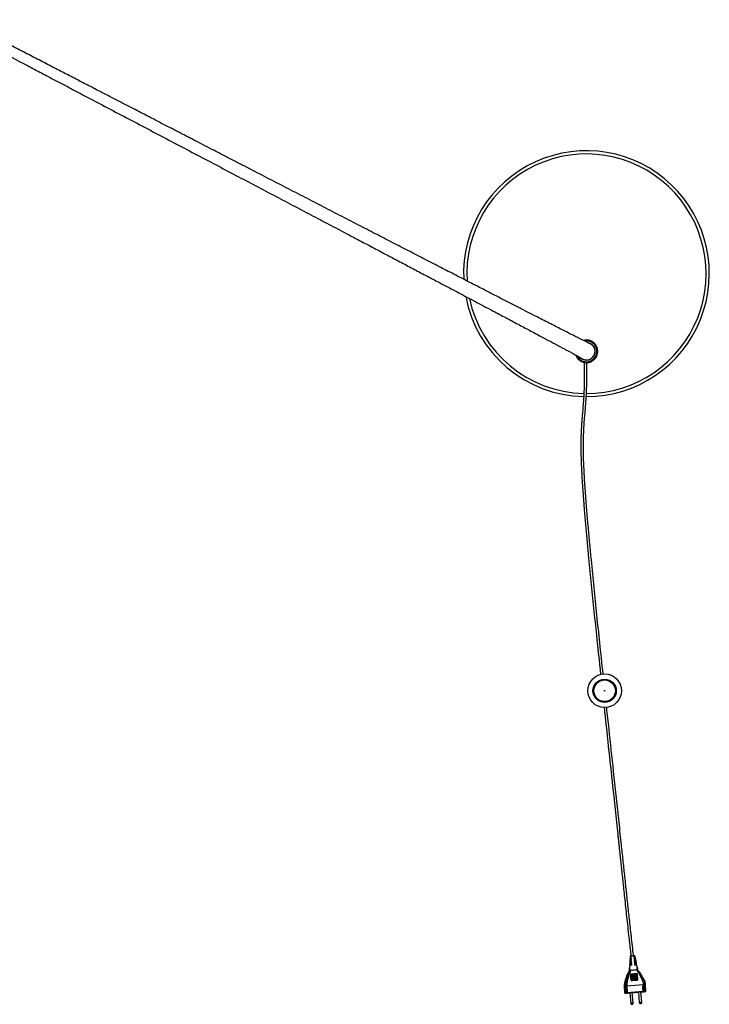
# Model space of a CAD drawing. Header units: millimetres. Extents: x 56.9 to 105.9, y 80 to 171.9.
# Tile 8 of 14: x 78.2 to 99.5, y 80 to 110.4. Entities that reach past the tile are written whole.
import ezdxf

# ---------------------------------------------------------------- set-up
doc = ezdxf.new("R2010")
doc.units = ezdxf.units.MM

msp = doc.modelspace()

# ---------------------------------------------------------------- linework, layer by layer
at = {"color": 7, "linetype": 'Continuous', "lineweight": 25}
for p, q in [((95.76346, 99.79824), (95.76165, 99.79858)), ((95.77207, 99.7976), (95.77246, 99.79762)), ((97.08038, 81.36432), (97.06797, 81.17528)), ((97.07172, 81.25869), (97.06852, 81.18357)), ((97.07312, 81.29156), (97.07172, 81.25869)), ((97.07568, 81.35162), (97.07428, 81.3188)), ((97.07658, 81.31906), (97.07471, 81.29164)), ((97.07667, 81.3187), (97.07658, 81.31906)), ((97.07822, 81.41127), (97.07684, 81.3787)), ((97.07926, 81.35216), (97.07847, 81.35147)), ((97.07861, 81.23251), (97.08346, 81.26017)), ((97.08354, 81.41247), (97.07897, 81.41121)), ((97.08038, 81.36432), (97.07926, 81.35216)), ((97.08011, 81.45546), (97.07938, 81.43837)), ((97.08252, 81.37969), (97.08038, 81.36432)), ((97.08354, 81.41247), (97.08138, 81.37954)), ((97.08138, 81.37954), (97.08252, 81.37969)), ((97.08346, 81.26017), (97.12946, 81.26384)), ((97.08691, 81.41292), (97.08354, 81.41247)), ((97.0863, 81.45441), (97.08534, 81.43978)), ((97.08534, 81.43978), (97.09032, 81.44046)), ((97.0863, 81.45441), (97.0863, 81.45441)), ((97.09032, 81.44046), (97.08691, 81.41292)), ((97.08908, 81.29351), (97.09357, 81.32113)), ((97.09357, 81.32113), (97.12476, 81.32421)), ((97.09357, 81.32113), (97.1248, 81.32362)), ((97.09882, 81.35444), (97.10306, 81.38205)), ((97.12222, 81.35676), (97.09882, 81.35444)), ((97.10306, 81.38205), (97.12013, 81.38375)), ((97.10306, 81.38205), (97.12015, 81.38341)), ((97.10811, 81.41534), (97.11231, 81.44294)), ((97.1176, 81.41628), (97.10811, 81.41534)), ((97.11231, 81.44294), (97.1155, 81.44326)), ((97.11231, 81.44294), (97.11553, 81.4432)), ((97.1176, 81.41628), (97.1155, 81.44326)), ((97.12222, 81.35676), (97.12013, 81.38375)), ((97.12686, 81.29722), (97.12476, 81.32421)), ((97.1315, 81.23767), (97.1294, 81.26467)), ((97.19817, 81.44978), (97.19524, 81.44961)), ((97.19524, 81.44961), (97.19734, 81.42262)), ((97.19524, 81.44961), (97.19527, 81.44955)), ((97.19817, 81.44978), (97.19527, 81.44955)), ((97.19527, 81.44955), (97.19742, 81.42245)), ((97.19734, 81.42262), (97.20616, 81.42315)), ((97.20616, 81.42315), (97.19817, 81.44978)), ((97.21576, 81.39103), (97.19988, 81.39008)), ((97.19988, 81.39008), (97.20198, 81.36308)), ((97.19988, 81.39008), (97.20001, 81.38977)), ((97.21576, 81.39103), (97.20001, 81.38977)), ((97.20001, 81.38977), (97.20216, 81.36267)), ((97.20198, 81.36308), (97.22375, 81.36439)), ((97.23349, 81.33228), (97.20452, 81.33053)), ((97.20452, 81.33053), (97.20662, 81.30354)), ((97.20452, 81.33053), (97.20475, 81.32999)), ((97.23349, 81.33228), (97.20475, 81.32999)), ((97.20475, 81.32999), (97.2069, 81.30289)), ((97.20662, 81.30354), (97.24167, 81.30566)), ((97.20916, 81.27098), (97.21126, 81.24398)), ((97.20916, 81.27098), (97.20949, 81.27021)), ((97.25171, 81.27357), (97.20949, 81.27021)), ((97.20949, 81.27021), (97.21164, 81.24311)), ((97.22375, 81.36439), (97.21576, 81.39103)), ((97.22753, 81.451), (97.22078, 81.45086)), ((97.22078, 81.45086), (97.22801, 81.42416)), ((97.22148, 81.4483), (97.22851, 81.44928)), ((97.2244, 81.46527), (97.2244, 81.46528)), ((97.22753, 81.451), (97.2244, 81.46527)), ((97.22801, 81.42416), (97.23338, 81.42429)), ((97.23305, 81.45049), (97.22973, 81.4673)), ((97.24044, 81.39209), (97.23338, 81.42429)), ((97.23338, 81.42429), (97.23753, 81.42374)), ((97.24167, 81.30566), (97.23349, 81.33228)), ((97.24044, 81.39209), (97.23697, 81.39199)), ((97.23697, 81.39199), (97.24461, 81.36533)), ((97.24461, 81.39192), (97.23829, 81.42392)), ((97.24279, 81.39152), (97.24044, 81.39209)), ((97.24461, 81.36533), (97.24629, 81.36538)), ((97.29791, 81.12983), (97.24629, 81.36538)), ((97.24629, 81.36538), (97.24725, 81.3648)), ((97.25621, 81.33316), (97.24986, 81.36535)), ((97.26019, 81.24698), (97.25171, 81.27357)), ((97.25353, 81.33315), (97.2597, 81.30637)), ((97.25385, 81.33269), (97.25353, 81.33315)), ((97.2597, 81.30637), (97.25939, 81.30607)), ((97.26785, 81.27421), (97.26148, 81.30646)), ((97.26679, 81.27405), (97.27242, 81.24723)), ((97.27314, 81.24744), (97.26785, 81.27421)), ((97.28222, 81.20144), (97.27314, 81.24744)), ((97.06773, 81.1715), (97.06306, 81.10037)), ((97.06773, 81.17149), (97.06797, 81.17528)), ((97.06797, 81.17528), (97.07251, 81.19914)), ((97.07251, 81.19914), (97.13412, 81.20405)), ((97.07679, 81.01917), (97.08758, 81.0202)), ((97.13614, 81.17812), (97.13404, 81.20512)), ((97.2138, 81.21142), (97.21591, 81.18442)), ((97.2138, 81.21142), (97.21423, 81.21043)), ((97.27063, 81.21492), (97.21423, 81.21043)), ((97.21423, 81.21043), (97.21638, 81.18333)), ((97.27947, 81.18836), (97.27063, 81.21492)), ((97.29996, 81.03674), (97.28852, 81.03603)), ((97.31408, 81.04489), (97.31331, 81.04961)), ((97.29656, 80.91551), (97.0972, 80.89963)), ((97.09802, 80.88954), (97.0972, 80.89963)), ((97.29737, 80.90542), (97.09802, 80.88954)), ((97.29944, 80.87973), (97.10008, 80.86385)), ((97.10042, 80.85966), (97.10008, 80.86385)), ((97.29978, 80.87554), (97.10042, 80.85966)), ((97.30184, 80.84991), (97.10248, 80.83403)), ((97.10282, 80.82989), (97.10248, 80.83403)), ((97.30217, 80.84577), (97.10282, 80.82989)), ((97.30423, 80.82022), (97.10488, 80.80434)), ((97.10523, 80.7999), (97.10488, 80.80434)), ((97.30459, 80.81578), (97.10523, 80.7999)), ((97.30663, 80.79047), (97.10727, 80.77459)), ((97.10764, 80.77002), (97.10727, 80.77459)), ((97.307, 80.7859), (97.10764, 80.77002)), ((97.30902, 80.76072), (97.10967, 80.74484)), ((97.11004, 80.74014), (97.10967, 80.74484)), ((97.3094, 80.75602), (97.11004, 80.74014)), ((97.31142, 80.73096), (97.11206, 80.71509)), ((97.11245, 80.71026), (97.11206, 80.71509)), ((97.31181, 80.72614), (97.11245, 80.71026)), ((97.29737, 80.90542), (97.29656, 80.91551)), ((97.29656, 80.91551), (97.29727, 80.91387)), ((97.29978, 80.87554), (97.29944, 80.87973)), ((97.30217, 80.84577), (97.30184, 80.84991)), ((97.30459, 80.81578), (97.30423, 80.82022)), ((97.307, 80.7859), (97.30663, 80.79047)), ((97.3094, 80.75602), (97.30902, 80.76072)), ((97.31181, 80.72614), (97.31142, 80.73096)), ((96.92229, 80.3149), (96.90492, 80.53409)), ((96.91333, 80.53546), (96.91338, 80.53546)), ((96.91338, 80.53546), (96.95509, 80.54019)), ((96.91338, 80.53546), (96.93076, 80.31627)), ((96.97247, 80.321), (96.93076, 80.31627)), ((96.95509, 80.54019), (96.95517, 80.5402)), ((96.97247, 80.321), (96.95509, 80.54019)), ((96.97606, 80.54215), (96.97611, 80.54215)), ((96.97611, 80.54215), (97.48205, 80.58246)), ((96.97611, 80.54215), (96.99349, 80.32296)), ((97.48704, 80.36228), (96.99349, 80.32296)), ((97.07253, 80.32487), (97.0986, 79.99608)), ((97.17356, 80.00202), (97.14749, 80.33081)), ((97.14785, 80.32626), (97.34015, 80.34158)), ((97.33979, 80.34615), (97.36586, 80.01737)), ((97.44082, 80.02331), (97.41476, 80.3521)), ((97.41512, 80.34755), (97.49079, 80.35358)), ((97.47904, 80.46321), (97.48205, 80.58246)), ((97.48704, 80.36228), (97.47904, 80.46321)), ((97.49093, 80.58287), (97.53369, 80.58488)), ((97.49093, 80.58287), (97.50831, 80.36368)), ((97.55118, 80.36569), (97.50831, 80.36368)), ((97.51181, 80.35554), (97.55352, 80.36027)), ((97.5338, 80.58489), (97.53369, 80.58488)), ((97.55118, 80.36569), (97.5338, 80.58489)), ((97.54285, 80.5849), (97.56023, 80.36571)), ((97.54285, 80.5849), (97.5446, 80.58084)), ((97.56198, 80.36164), (97.54461, 80.58084)), ((97.56198, 80.36164), (97.56023, 80.36571)), ((96.92229, 80.3149), (96.92405, 80.31083)), ((96.9331, 80.31085), (96.97597, 80.31286)), ((96.99724, 80.31426), (97.07289, 80.32029))]:
    msp.add_line(p, q, dxfattribs=at)
at = {"color": 7, "linetype": 'Continuous', "lineweight": 25, "flags": 128}
for points in [[(95.55745, 99.94334), (95.56375, 99.93715), (95.60748, 99.90866)], [(95.59083, 99.83007), (95.58311, 99.8315), (95.57939, 99.83218)], [(97.22945, 81.46437), (97.23015, 81.46468), (97.22873, 81.46502), (97.2244, 81.46527), (97.2244, 81.46527), (97.2244, 81.46527)], [(96.90491, 80.53409), (96.90491, 80.53409), (96.90824, 80.57897), (96.92999, 80.6794), (96.96105, 80.7786), (96.99417, 80.87631), (97.01875, 80.92302), (97.04628, 80.96812), (97.05988, 81.00037), (97.06178, 81.01689), (97.06178, 81.01689)], [(97.07679, 81.01917), (97.07679, 81.01917), (97.07331, 81.00073), (97.05608, 80.965), (97.00755, 80.87383), (96.97045, 80.77738), (96.93918, 80.67946), (96.917, 80.5795), (96.91333, 80.53546), (96.91333, 80.53546)], [(97.08758, 81.0202), (97.08762, 81.01971), (97.08778, 81.01574), (97.08721, 81.00378), (97.0795, 80.97348), (97.04449, 80.87919), (97.01625, 80.78278), (96.99437, 80.68541), (96.97864, 80.58704), (96.97606, 80.54215), (96.97606, 80.54215)], [(97.31429, 81.0368), (97.31429, 81.0368), (97.32418, 81.01005), (97.35812, 80.96811), (97.39401, 80.92069), (97.424, 80.86879), (97.45277, 80.81624), (97.49628, 80.74588), (97.52068, 80.70189), (97.53837, 80.65505), (97.54402, 80.62018), (97.54285, 80.5849), (97.54285, 80.5849)], [(97.5446, 80.58084), (97.5446, 80.58084), (97.5444, 80.59696)], [(97.14602, 79.96976), (97.14541, 79.96981), (97.14373, 79.96976), (97.14125, 79.96961), (97.13834, 79.9694), (97.13545, 79.96915), (97.13302, 79.9689), (97.13141, 79.96869), (97.13087, 79.96856), (97.13149, 79.96851), (97.13317, 79.96856), (97.13565, 79.9687), (97.13855, 79.96892), (97.14144, 79.96916), (97.14388, 79.96941), (97.14549, 79.96962), (97.14602, 79.96976)], [(97.39814, 79.98984), (97.39875, 79.9898), (97.40043, 79.98985), (97.40291, 79.98999), (97.40582, 79.9902), (97.40871, 79.99046), (97.41114, 79.9907), (97.41275, 79.99091), (97.41329, 79.99105), (97.41267, 79.9911), (97.41099, 79.99105), (97.40851, 79.9909), (97.40561, 79.99069), (97.40272, 79.99044), (97.40028, 79.99019), (97.39867, 79.98998), (97.39814, 79.98984)]]:
    msp.add_lwpolyline(points, dxfattribs=at)
at = {"color": 7, "linetype": 'Continuous', "lineweight": 25}
for radius in [0.52, 0.36, 0.354, 0.35, 0.33365, 0.01004]:
    msp.add_circle((96.29252, 89.6574), radius, dxfattribs=at)
for centre, radius, start, end in [((95.73046, 102.54474), 3.8, 270, 182.62643), ((95.73046, 102.54474), 3.7, 270, 183.50961), ((95.73046, 102.54474), 3.8, 190.708152, 268.710963), ((95.73046, 102.54474), 3.7, 191.978894, 268.75941), ((95.73105, 100.14387), 0.2657, 242.283859, 80.105318), ((95.73046, 100.14474), 0.35, 101.930449, 105.97042), ((95.73046, 100.14474), 0.32088, 256.529364, 99.221812), ((95.73046, 100.14474), 0.27, 256.529364, 79.156495), ((95.73046, 100.14474), 0.35, 94.270874, 98.310845), ((95.73046, 100.14474), 0.35, 86.6113, 90.651271), ((95.73046, 100.14474), 0.35, 78.951725, 82.991697), ((95.73046, 100.14474), 0.35, 71.292151, 75.332122), ((95.73046, 100.14474), 0.35, 63.632576, 67.672548), ((95.73046, 100.14474), 0.35, 55.973002, 60.012973), ((95.73046, 100.14474), 0.35, 48.313427, 52.353399), ((95.73046, 100.14474), 0.35, 40.653853, 44.693824), ((95.73046, 100.14474), 0.35, 32.994278, 37.03425), ((95.73046, 100.14474), 0.35, 25.334704, 29.374675), ((95.73046, 100.14474), 0.35, 17.675129, 21.715101), ((95.73046, 100.14474), 0.35, 10.015555, 14.055526), ((95.73046, 100.14474), 0.35, 2.35598, 6.395952), ((95.73046, 100.14474), 0.35, 354.696406, 358.736377), ((95.73046, 100.14474), 0.35, 201.504917, 205.544888), ((95.73046, 100.14474), 0.35, 209.164491, 213.204462), ((95.73046, 100.14474), 0.32088, 206.297734, 256.529364), ((95.73046, 100.14474), 0.35, 216.824066, 220.864037), ((95.73046, 100.14474), 0.35, 224.48364, 228.523611), ((95.73046, 100.14474), 0.35, 232.143214, 236.183186), ((95.73046, 100.14474), 0.27, 227.769875, 256.529364), ((95.73046, 100.14474), 0.35, 239.802789, 243.84276), ((95.73046, 100.14474), 0.35, 247.462363, 251.502335), ((95.73046, 100.14474), 0.35, 255.121938, 259.161909), ((95.73046, 100.14474), 0.35, 262.781512, 266.821484), ((95.73046, 100.14474), 0.35, 270.441087, 274.481058), ((95.77071, 99.83758), 0.04, 259.553238, 282.504797), ((95.73046, 100.14474), 0.35, 278.100661, 282.140633), ((95.73046, 100.14474), 0.35, 285.760236, 289.800207), ((95.73046, 100.14474), 0.35, 293.41981, 297.459782), ((95.73046, 100.14474), 0.35, 301.079385, 305.119356), ((95.73046, 100.14474), 0.35, 308.738959, 312.778931), ((95.73046, 100.14474), 0.35, 316.398534, 320.438505), ((95.73046, 100.14474), 0.35, 324.058108, 328.09808), ((95.73046, 100.14474), 0.35, 331.717683, 335.757654), ((95.73046, 100.14474), 0.35, 339.377257, 343.417228), ((95.73046, 100.14474), 0.35, 347.036831, 351.076803), ((96.14572, 80.79994), 0.9565, 3.831212, 5.374659), ((96.14377, 80.76979), 0.96086, 3.833754, 5.367046), ((96.14712, 80.73999), 0.95991, 3.843977, 5.373518), ((96.13559, 80.70909), 0.97389, 3.85629, 5.350361), ((96.13467, 80.67901), 0.97721, 3.862306, 5.343859), ((96.13006, 80.64863), 0.98425, 3.871718, 5.335023), ((96.62755, 80.66324), 0.48718, 4.793521, 5.538205), ((96.34592, 80.81588), 0.95566, 3.831196, 5.375856), ((96.34453, 80.78577), 0.95946, 3.833295, 5.368688), ((96.34696, 80.75592), 0.95943, 3.843095, 5.373544), ((96.33746, 80.72517), 0.97137, 3.854351, 5.3523), ((96.33301, 80.69481), 0.97824, 3.863084, 5.343081), ((96.33307, 80.6648), 0.98059, 3.869155, 5.337925), ((96.78799, 80.67553), 0.52626, 4.754479, 5.518891), ((97.04471, 79.66136), 0.66358, 94.426874, 96.250117), ((97.14656, 79.86799), 0.46283, 89.884788, 99.204085), ((97.40356, 80.01827), 0.33402, 88.079411, 101.005832), ((97.54316, 79.6742), 0.69036, 92.893577, 94.662437), ((97.43905, 81.01997), 0.6684, 274.439868, 276.250005), ((97.5558, 80.32193), 0.044, 84.217575, 96.023914), ((97.55198, 80.39647), 0.03624, 272.432705, 286.025889), ((96.9323, 80.28007), 0.03624, 92.432387, 106.026206), ((96.92848, 80.35461), 0.044, 264.217659, 276.023829), ((96.94175, 80.99275), 0.68075, 272.881087, 274.674928)]:
    msp.add_arc(centre, radius, start, end, dxfattribs=at)
at = {"color": 1, "linetype": 'Continuous', "lineweight": 25}
for centre, radius, start, end in [((97.4335, 79.6407), 0.38268, 88.904099, 100.181135), ((97.17263, 79.5392), 0.46283, 89.88478, 99.204085)]:
    msp.add_arc(centre, radius, start, end, dxfattribs=at)
at = {"color": 7, "linetype": 'Continuous', "lineweight": 25}
for points, knots in [([(95.78202, 100.40887), (95.78217, 100.40919), (95.78267, 100.41028), (95.77176, 100.41585), (95.74813, 100.42737), (95.71144, 100.44511), (95.66931, 100.46576), (95.60812, 100.49595), (95.52421, 100.53769), (95.40396, 100.59793), (95.26231, 100.66927), (95.09683, 100.75297), (94.91862, 100.84339), (94.72882, 100.93993), (94.52826, 101.04214), (94.31731, 101.14981), (94.07437, 101.27397), (93.79633, 101.41626), (93.48001, 101.57833), (93.14976, 101.7477), (92.80632, 101.92399), (92.45016, 102.10693), (92.05986, 102.30754), (91.63328, 102.52692), (91.1683, 102.76619), (90.68807, 103.01342), (90.19009, 103.26989), (89.6746, 103.53548), (89.14167, 103.81014), (88.59489, 104.09202), (88.03462, 104.38093), (87.46457, 104.67494), (86.8855, 104.97366), (86.29798, 105.2768), (85.69893, 105.58593), (85.18853, 105.84935), (84.77254, 106.06406), (84.45932, 106.22573), (84.15487, 106.38288), (83.86659, 106.5317), (83.63883, 106.64928), (83.4673, 106.73783), (83.34727, 106.7998), (83.23204, 106.85929), (83.12023, 106.91702), (83.00457, 106.97673), (82.87713, 107.04252), (82.73135, 107.11779), (82.56971, 107.20124), (82.39277, 107.2926), (82.20108, 107.39157), (81.99199, 107.49953), (81.76543, 107.61651), (81.52135, 107.74254), (81.24258, 107.88648), (80.92667, 108.0496), (80.57118, 108.23316), (80.19116, 108.42939), (79.80222, 108.63023), (79.40622, 108.83472), (79.00502, 109.0419), (78.58457, 109.25901), (78.14502, 109.48598), (77.68659, 109.72271), (77.20945, 109.96909), (76.77495, 110.19345), (76.49894, 110.33598), (76.38872, 110.39289)], [0, 0, 0, 0, 0.00286437, 0.00953107, 0.01659445, 0.02404187, 0.03157273, 0.03906333, 0.05351079, 0.06739171, 0.08454564, 0.10170189, 0.11885857, 0.13591715, 0.1529966, 0.17010162, 0.18717416, 0.209424, 0.23171309, 0.25397748, 0.27619925, 0.29844638, 0.32067934, 0.34684387, 0.37302688, 0.39918525, 0.42532371, 0.45194574, 0.47854319, 0.5051428, 0.53173883, 0.55830822, 0.58440691, 0.6104979, 0.6365758, 0.66265594, 0.67592827, 0.68919053, 0.70192513, 0.71377866, 0.72475776, 0.72983116, 0.73469602, 0.73935303, 0.74380292, 0.74821922, 0.75330631, 0.75913666, 0.76570644, 0.77263109, 0.78021545, 0.78845486, 0.79734421, 0.80687815, 0.81705103, 0.8298526, 0.84352298, 0.85805108, 0.87342508, 0.88785665, 0.90294335, 0.91867553, 0.93504389, 0.95204007, 0.96965574, 0.98788261, 1, 1, 1, 1]), ([(76.24323, 110.12873), (76.31752, 110.08968), (76.51789, 109.98434), (76.83635, 109.81692), (77.19158, 109.63017), (77.52463, 109.45509), (77.83545, 109.29169), (78.11902, 109.14262), (78.37613, 109.00746), (78.60759, 108.88578), (78.81905, 108.77462), (79.01049, 108.67398), (79.29458, 108.52463), (79.67942, 108.32233), (80.17208, 108.06333), (80.72605, 107.7721), (81.33667, 107.45108), (81.99839, 107.10319), (82.65177, 106.75966), (83.29994, 106.41884), (83.94217, 106.08113), (84.57782, 105.74684), (85.20254, 105.41827), (85.8159, 105.09563), (86.41396, 104.78099), (86.99649, 104.47447), (87.56346, 104.17608), (88.11795, 103.88421), (88.63219, 103.61346), (89.10659, 103.36362), (89.54059, 103.135), (89.95858, 102.91476), (90.36042, 102.70296), (90.74816, 102.49853), (91.08304, 102.32191), (91.36969, 102.17067), (91.61137, 102.04312), (91.85165, 101.91627), (92.09445, 101.78804), (92.34282, 101.65682), (92.59615, 101.52293), (92.82966, 101.39943), (93.04264, 101.28674), (93.2346, 101.18511), (93.42592, 101.08377), (93.61385, 100.98416), (93.79464, 100.88825), (93.97474, 100.79264), (94.15131, 100.69881), (94.32286, 100.60754), (94.48, 100.52382), (94.61669, 100.4509), (94.73518, 100.38759), (94.83817, 100.33247), (94.93531, 100.2804), (95.02862, 100.23028), (95.11898, 100.18162), (95.20372, 100.13585), (95.28198, 100.09342), (95.35431, 100.05402), (95.42118, 100.01735), (95.48073, 99.98441), (95.5198, 99.96246), (95.54189, 99.94992), (95.55522, 99.94211), (95.55744, 99.94104), (95.55846, 99.94055)], [0, 0, 0, 0, 0.008194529, 0.022102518, 0.035234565, 0.047582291, 0.059137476, 0.069892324, 0.079292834, 0.08796928, 0.09591589, 0.103127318, 0.109600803, 0.128088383, 0.146893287, 0.16601972, 0.192010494, 0.218039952, 0.244074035, 0.270115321, 0.296637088, 0.323157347, 0.349694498, 0.376239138, 0.402783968, 0.428870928, 0.454955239, 0.481051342, 0.507167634, 0.529317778, 0.551250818, 0.57281744, 0.594000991, 0.614914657, 0.635768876, 0.649770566, 0.663728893, 0.677698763, 0.692268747, 0.707564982, 0.723557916, 0.740212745, 0.752981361, 0.766071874, 0.779462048, 0.793124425, 0.806625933, 0.819667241, 0.834445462, 0.84858435, 0.862086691, 0.874955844, 0.885382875, 0.895362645, 0.905075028, 0.915037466, 0.925241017, 0.935632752, 0.94555034, 0.955535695, 0.96597338, 0.97698392, 0.988365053, 0.992452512, 0.996537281, 1, 1, 1, 1]), ([(95.67987, 100.49106), (95.67927, 100.48959), (95.67836, 100.48738), (95.6756, 100.48481), (95.67344, 100.48357), (95.67192, 100.48294), (95.6703, 100.48253), (95.66871, 100.48233), (95.6668, 100.48234), (95.66369, 100.4829), (95.66052, 100.48454), (95.65896, 100.48625), (95.65811, 100.48718)], [0, 0, 0, 0, 0.25343317, 0.38052453, 0.4237012, 0.46721597, 0.49738541, 0.52762309, 0.56572441, 0.62909741, 0.79941222, 1, 1, 1, 1]), ([(95.72649, 100.49472), (95.72569, 100.49334), (95.72449, 100.49127), (95.72142, 100.48908), (95.71911, 100.48814), (95.71752, 100.48773), (95.71586, 100.48754), (95.71426, 100.48755), (95.71236, 100.48782), (95.70936, 100.48878), (95.70643, 100.49083), (95.70511, 100.49274), (95.7044, 100.49377)], [0, 0, 0, 0, 0.25343302, 0.38052717, 0.42370475, 0.46721593, 0.49738635, 0.52762392, 0.56572586, 0.62909894, 0.79941253, 1, 1, 1, 1]), ([(95.77317, 100.49212), (95.7722, 100.49086), (95.77073, 100.48897), (95.7674, 100.48722), (95.76499, 100.48659), (95.76335, 100.48639), (95.76168, 100.48643), (95.7601, 100.48665), (95.75825, 100.48717), (95.7554, 100.48852), (95.75278, 100.49094), (95.75172, 100.49301), (95.75115, 100.49413)], [0, 0, 0, 0, 0.25343352, 0.38052454, 0.42370354, 0.46721506, 0.49738499, 0.52762219, 0.56572335, 0.62909766, 0.79941216, 1, 1, 1, 1]), ([(95.81909, 100.48333), (95.81796, 100.48221), (95.81625, 100.48053), (95.81271, 100.47924), (95.81024, 100.47894), (95.8086, 100.47896), (95.80695, 100.47922), (95.80541, 100.47965), (95.80365, 100.48041), (95.801, 100.48213), (95.79872, 100.48488), (95.79795, 100.48707), (95.79754, 100.48825)], [0, 0, 0, 0, 0.25343459, 0.3805268, 0.42370576, 0.46721681, 0.49738624, 0.52762677, 0.56572547, 0.62909853, 0.79941507, 1, 1, 1, 1]), ([(95.86343, 100.4685), (95.86216, 100.46754), (95.86025, 100.4661), (95.85656, 100.46529), (95.85408, 100.46533), (95.85245, 100.46557), (95.85085, 100.46604), (95.84938, 100.46667), (95.84773, 100.46766), (95.84534, 100.46972), (95.84345, 100.47275), (95.84298, 100.47502), (95.84272, 100.47625)], [0, 0, 0, 0, 0.25343342, 0.38052529, 0.42370407, 0.46721502, 0.49738271, 0.52762198, 0.56572471, 0.62909776, 0.79941055, 1, 1, 1, 1]), ([(95.9054, 100.44789), (95.90401, 100.44711), (95.90192, 100.44594), (95.89817, 100.44562), (95.8957, 100.44599), (95.89412, 100.44645), (95.8926, 100.44713), (95.89123, 100.44795), (95.88973, 100.44915), (95.88763, 100.45151), (95.88616, 100.45476), (95.886, 100.45708), (95.88591, 100.45833)], [0, 0, 0, 0, 0.25343221, 0.38052435, 0.42370232, 0.46721395, 0.4973861, 0.52762404, 0.56572509, 0.62909713, 0.79941062, 1, 1, 1, 1]), ([(95.94424, 100.42187), (95.94276, 100.42128), (95.94054, 100.4204), (95.93677, 100.42059), (95.93438, 100.42128), (95.93287, 100.42194), (95.93145, 100.42282), (95.93021, 100.42382), (95.92888, 100.4252), (95.92712, 100.42782), (95.92609, 100.43124), (95.92624, 100.43356), (95.92632, 100.43481)], [0, 0, 0, 0, 0.253433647, 0.380526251, 0.423705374, 0.467213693, 0.497384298, 0.527622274, 0.565724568, 0.629097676, 0.799413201, 1, 1, 1, 1]), ([(95.97927, 100.3909), (95.97773, 100.39051), (95.9754, 100.38994), (95.9717, 100.39063), (95.96942, 100.39163), (95.96802, 100.39249), (95.96673, 100.39355), (95.96562, 100.39471), (95.96449, 100.39626), (95.9631, 100.39909), (95.96254, 100.40261), (95.96299, 100.40489), (95.96323, 100.40612)], [0, 0, 0, 0, 0.25343366, 0.38052729, 0.42370292, 0.46721562, 0.49738915, 0.52762609, 0.56572509, 0.62909922, 0.79941202, 1, 1, 1, 1]), ([(96.00986, 100.35554), (96.00828, 100.35536), (96.0059, 100.3551), (96.00232, 100.35628), (96.0002, 100.35758), (95.99892, 100.35862), (95.99778, 100.35984), (95.99684, 100.36113), (95.99593, 100.36282), (95.99492, 100.36581), (95.99484, 100.36938), (95.99559, 100.37157), (95.996, 100.37276)], [0, 0, 0, 0, 0.25343423, 0.38052706, 0.42370558, 0.46721266, 0.49738333, 0.52762068, 0.56572234, 0.62909505, 0.79941181, 1, 1, 1, 1]), ([(96.03547, 100.31642), (96.03387, 100.31646), (96.03148, 100.31651), (96.02809, 100.31816), (96.02616, 100.31973), (96.02503, 100.32093), (96.02407, 100.32229), (96.02331, 100.3237), (96.02263, 100.32549), (96.02203, 100.32859), (96.02242, 100.33214), (96.02346, 100.33421), (96.02402, 100.33533)], [0, 0, 0, 0, 0.25343292, 0.38052586, 0.42370458, 0.46721152, 0.4973821, 0.52762019, 0.56572718, 0.62910119, 0.79941261, 1, 1, 1, 1]), ([(96.05563, 100.27424), (96.05405, 100.27448), (96.05169, 100.27486), (96.04855, 100.27694), (96.04684, 100.27875), (96.04588, 100.28009), (96.04511, 100.28157), (96.04455, 100.28307), (96.04411, 100.28494), (96.04393, 100.28809), (96.04479, 100.29155), (96.0461, 100.29347), (96.0468, 100.2945)], [0, 0, 0, 0, 0.25343207, 0.38052792, 0.42370181, 0.46721267, 0.49738348, 0.52762262, 0.56572524, 0.62909945, 0.79941261, 1, 1, 1, 1]), ([(96.06999, 100.22974), (96.06846, 100.2302), (96.06617, 100.23088), (96.06333, 100.23336), (96.06188, 100.23539), (96.06111, 100.23684), (96.06054, 100.23841), (96.06018, 100.23997), (96.06, 100.24188), (96.06024, 100.24503), (96.06156, 100.24835), (96.0631, 100.25007), (96.06394, 100.251)], [0, 0, 0, 0, 0.25343537, 0.3805266, 0.4237071, 0.46721259, 0.49738383, 0.52762913, 0.56572808, 0.62909554, 0.79941082, 1, 1, 1, 1]), ([(96.07829, 100.18373), (96.07683, 100.18438), (96.07465, 100.18537), (96.07218, 100.18821), (96.07101, 100.19041), (96.07044, 100.19195), (96.07008, 100.19358), (96.06993, 100.19517), (96.07001, 100.19709), (96.07067, 100.20018), (96.07241, 100.20329), (96.07418, 100.2048), (96.07513, 100.20561)], [0, 0, 0, 0, 0.25343154, 0.38052708, 0.42370251, 0.46721931, 0.49738188, 0.52762297, 0.56571996, 0.62909249, 0.79941207, 1, 1, 1, 1]), ([(96.07623, 100.09045), (96.075, 100.09147), (96.07316, 100.09299), (96.07152, 100.09638), (96.07097, 100.09881), (96.07083, 100.10045), (96.07092, 100.10212), (96.0712, 100.1037), (96.07177, 100.10552), (96.07323, 100.10833), (96.07573, 100.11087), (96.07783, 100.11186), (96.07897, 100.11239)], [0, 0, 0, 0, 0.25343161, 0.38052078, 0.42371272, 0.46722095, 0.49738074, 0.5276169, 0.56572792, 0.6290975, 0.79941393, 1, 1, 1, 1]), ([(96.08038, 100.13702), (96.07903, 100.13786), (96.077, 100.13913), (96.07492, 100.14227), (96.07406, 100.14461), (96.0737, 100.14622), (96.07356, 100.14788), (96.07363, 100.14948), (96.07396, 100.15137), (96.07502, 100.15434), (96.07717, 100.15719), (96.07911, 100.15845), (96.08017, 100.15913)], [0, 0, 0, 0, 0.25343411, 0.38053147, 0.42369769, 0.46721244, 0.49738784, 0.52762512, 0.56572491, 0.62909584, 0.79941324, 1, 1, 1, 1]), ([(95.40809, 100.02449), (95.40809, 100.02431), (95.40814, 100.02209), (95.40697, 100.01933), (95.40558, 100.01745), (95.40483, 100.01643)], [0, 0, 0, 0, 0.03899355, 0.480285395, 1, 1, 1, 1]), ([(95.41468, 99.99381), (95.41626, 99.99367), (95.41865, 99.99345), (95.42192, 99.99158), (95.42374, 99.98989), (95.42479, 99.98862), (95.42566, 99.98719), (95.42632, 99.98574), (95.42688, 99.9839), (95.42727, 99.98077), (95.42665, 99.97726), (95.42547, 99.97526), (95.42484, 99.97418)], [0, 0, 0, 0, 0.25343593, 0.38053151, 0.42370546, 0.46721582, 0.49739119, 0.52761436, 0.5657259, 0.62909279, 0.79941433, 1, 1, 1, 1]), ([(95.43761, 99.95307), (95.4392, 99.95314), (95.44159, 99.95324), (95.44509, 99.95183), (95.44712, 99.95039), (95.44833, 99.94927), (95.44938, 99.94797), (95.45023, 99.94662), (95.45103, 99.94488), (95.45183, 99.94182), (95.45168, 99.93825), (95.45078, 99.93612), (95.4503, 99.93496)], [0, 0, 0, 0, 0.25343156, 0.38052387, 0.42370335, 0.46720733, 0.49738098, 0.52762814, 0.56572617, 0.62909374, 0.79941372, 1, 1, 1, 1]), ([(95.46577, 99.91575), (95.46734, 99.91603), (95.46969, 99.91645), (95.47335, 99.91551), (95.47555, 99.91436), (95.4769, 99.91341), (95.47811, 99.91226), (95.47914, 99.91104), (95.48016, 99.90941), (95.48136, 99.9065), (95.48169, 99.90294), (95.48108, 99.9007), (95.48076, 99.89949)], [0, 0, 0, 0, 0.25343349, 0.38052799, 0.42370602, 0.46721981, 0.4973865, 0.52762161, 0.56573393, 0.62909308, 0.79940946, 1, 1, 1, 1]), ([(95.49866, 99.88251), (95.50017, 99.883), (95.50245, 99.88373), (95.50619, 99.88328), (95.50853, 99.88244), (95.50999, 99.88168), (95.51135, 99.8807), (95.51253, 99.87962), (95.51376, 99.87815), (95.51534, 99.87542), (95.51614, 99.87194), (95.51584, 99.86964), (95.51567, 99.8684)], [0, 0, 0, 0, 0.25343315, 0.38052563, 0.42370099, 0.46721096, 0.49738164, 0.5276341, 0.56572041, 0.62910039, 0.79940914, 1, 1, 1, 1]), ([(95.53568, 99.85395), (95.53711, 99.85464), (95.53927, 99.85567), (95.54304, 99.85572), (95.54548, 99.8552), (95.54702, 99.85464), (95.5485, 99.85385), (95.54981, 99.85294), (95.55123, 99.85165), (95.55316, 99.84915), (95.55441, 99.8458), (95.55442, 99.84349), (95.55442, 99.84223)], [0, 0, 0, 0, 0.25343447, 0.38052765, 0.42370353, 0.46721802, 0.49738633, 0.52763109, 0.56572437, 0.62910393, 0.79941928, 1, 1, 1, 1]), ([(95.65684, 99.80008), (95.65729, 99.78734), (95.65938, 99.72799), (95.66153, 99.62838), (95.66338, 99.50512), (95.66396, 99.38566), (95.66339, 99.2708), (95.66168, 99.16144), (95.65914, 99.05988), (95.65594, 98.96686), (95.65229, 98.88235), (95.64855, 98.80842), (95.64456, 98.73804), (95.63841, 98.64036), (95.62925, 98.5135), (95.61706, 98.36412), (95.60437, 98.21592), (95.59204, 98.07042), (95.58049, 97.92087), (95.57178, 97.78572), (95.56587, 97.67063), (95.56222, 97.58195), (95.55968, 97.50236), (95.55787, 97.42598), (95.55646, 97.3357), (95.55582, 97.2213), (95.55674, 97.08007), (95.56039, 96.88521), (95.56868, 96.64329), (95.58255, 96.36078), (95.59944, 96.07958), (95.6188, 95.79739), (95.64025, 95.51243), (95.66779, 95.17048), (95.70219, 94.77057), (95.74377, 94.31323), (95.79872, 93.7323), (95.86791, 93.02975), (95.9519, 92.20428), (96.0514, 91.24725), (96.12396, 90.56511), (96.16721, 90.15848)], [0, 0, 0, 0, 0.00390555, 0.01820561, 0.03114479, 0.04288123, 0.05663957, 0.06877856, 0.07947343, 0.09128723, 0.10115053, 0.10946698, 0.11795644, 0.12690196, 0.14570904, 0.1660289, 0.18477574, 0.20365171, 0.2227673, 0.24204205, 0.25384892, 0.26426384, 0.2733053, 0.28134957, 0.29020094, 0.30346612, 0.31882849, 0.33544874, 0.36463289, 0.39301289, 0.4205754, 0.44848771, 0.47661046, 0.50465429, 0.54912598, 0.59406264, 0.63881148, 0.71944484, 0.79997148, 0.88075968, 1, 1, 1, 1]), ([(95.57617, 99.83058), (95.57751, 99.83145), (95.57951, 99.83276), (95.58324, 99.83332), (95.58572, 99.83312), (95.58733, 99.83277), (95.58889, 99.8322), (95.59032, 99.83146), (95.59189, 99.83037), (95.59414, 99.82815), (95.59582, 99.82501), (95.59614, 99.82271), (95.59631, 99.82147)], [0, 0, 0, 0, 0.25343414, 0.3805276, 0.42370727, 0.46722229, 0.49738951, 0.52762015, 0.56572592, 0.62909425, 0.79941397, 1, 1, 1, 1]), ([(95.61942, 99.81282), (95.62063, 99.81386), (95.62244, 99.81542), (95.62606, 99.81648), (95.62854, 99.81661), (95.63018, 99.81648), (95.63181, 99.81611), (95.63332, 99.81558), (95.63503, 99.81471), (95.63755, 99.81281), (95.63964, 99.80991), (95.64026, 99.80768), (95.6406, 99.80647)], [0, 0, 0, 0, 0.25343314, 0.38052668, 0.42370557, 0.4672164, 0.49738806, 0.52761943, 0.56572053, 0.62910204, 0.79941386, 1, 1, 1, 1]), ([(96.24625, 90.17358), (96.21176, 90.49689), (96.14699, 91.10394), (96.05382, 91.99614), (95.96653, 92.84845), (95.89347, 93.58432), (95.83457, 94.20076), (95.78884, 94.69878), (95.74595, 95.19307), (95.71248, 95.61282), (95.68762, 95.95947), (95.66992, 96.23505), (95.65493, 96.50954), (95.6437, 96.77579), (95.63709, 97.02687), (95.63534, 97.25973), (95.63833, 97.47797), (95.6456, 97.67269), (95.65583, 97.8512), (95.66798, 98.01791), (95.68185, 98.18332), (95.69578, 98.34541), (95.70657, 98.47719), (95.71442, 98.58207), (95.72021, 98.66564), (95.72609, 98.7604), (95.73197, 98.87104), (95.73677, 98.98514), (95.74034, 99.10117), (95.74274, 99.21717), (95.74397, 99.34771), (95.74366, 99.48302), (95.74166, 99.6227), (95.73952, 99.72441), (95.73744, 99.78379), (95.73705, 99.79492)], [0, 0, 0, 0, 0.09500079, 0.17838164, 0.26208793, 0.34533393, 0.39448851, 0.44316257, 0.49169671, 0.53992055, 0.56696661, 0.5944007, 0.6219946, 0.64940686, 0.6754428, 0.70007373, 0.72406188, 0.74827521, 0.76837612, 0.78957823, 0.811682, 0.83292009, 0.85311996, 0.86281278, 0.87293669, 0.88458322, 0.89790277, 0.91308736, 0.92496223, 0.93799034, 0.95231876, 0.96813492, 0.98175628, 0.99658258, 1, 1, 1, 1]), ([(95.66465, 99.80098), (95.66571, 99.80217), (95.66729, 99.80396), (95.67074, 99.80549), (95.67319, 99.80595), (95.67483, 99.80604), (95.67649, 99.8059), (95.67806, 99.80557), (95.67987, 99.80493), (95.68262, 99.80339), (95.68508, 99.8008), (95.68599, 99.79866), (95.68649, 99.79751)], [0, 0, 0, 0, 0.25343635, 0.38052804, 0.42370665, 0.46721794, 0.49738775, 0.52762667, 0.56572746, 0.62909691, 0.79941011, 1, 1, 1, 1]), ([(95.71106, 99.79528), (95.71195, 99.7966), (95.71328, 99.79858), (95.71649, 99.80056), (95.71885, 99.80134), (95.72047, 99.80165), (95.72214, 99.80173), (95.72373, 99.80161), (95.72561, 99.80122), (95.72855, 99.80005), (95.73133, 99.79782), (95.73252, 99.79582), (95.73316, 99.79475)], [0, 0, 0, 0, 0.2534357, 0.38052962, 0.42370719, 0.46721726, 0.49738676, 0.5276254, 0.56572452, 0.62909825, 0.7994094, 1, 1, 1, 1]), ([(95.75781, 99.79581), (95.75851, 99.79724), (95.75957, 99.79938), (95.76249, 99.80177), (95.76473, 99.80286), (95.76629, 99.80338), (95.76793, 99.80368), (95.76953, 99.80377), (95.77144, 99.80363), (95.77451, 99.80288), (95.77756, 99.80102), (95.779, 99.79921), (95.77978, 99.79823)], [0, 0, 0, 0, 0.25343036, 0.3805253, 0.42370323, 0.46721777, 0.49738662, 0.52762402, 0.56572597, 0.6290952, 0.79941322, 1, 1, 1, 1]), ([(95.80407, 99.80257), (95.80458, 99.80408), (95.80534, 99.80634), (95.80792, 99.80909), (95.80999, 99.81048), (95.81147, 99.8112), (95.81306, 99.81172), (95.81463, 99.81202), (95.81654, 99.81214), (95.81968, 99.81179), (95.82295, 99.81037), (95.82463, 99.80876), (95.82553, 99.8079)], [0, 0, 0, 0, 0.25343255, 0.38052294, 0.42370764, 0.46721564, 0.49738769, 0.52762183, 0.56572447, 0.62909659, 0.79941116, 1, 1, 1, 1]), ([(95.84902, 99.81543), (95.84933, 99.81699), (95.84978, 99.81934), (95.85196, 99.82241), (95.85383, 99.82406), (95.8552, 99.82497), (95.85671, 99.8257), (95.85822, 99.82621), (95.8601, 99.82658), (95.86326, 99.82666), (95.86669, 99.82568), (95.86857, 99.82431), (95.86958, 99.82357)], [0, 0, 0, 0, 0.25342979, 0.38052308, 0.42369942, 0.46721739, 0.49738222, 0.5276194, 0.56572229, 0.62909524, 0.79941139, 1, 1, 1, 1]), ([(95.89186, 99.83417), (95.89195, 99.83576), (95.89208, 99.83815), (95.89384, 99.84148), (95.89548, 99.84336), (95.89671, 99.84445), (95.89811, 99.84537), (95.89954, 99.84608), (95.90135, 99.8467), (95.90447, 99.84719), (95.90801, 99.84669), (95.91004, 99.84558), (95.91114, 99.84498)], [0, 0, 0, 0, 0.25343216, 0.3805302, 0.42370619, 0.4672223, 0.49739064, 0.52762334, 0.5657246, 0.62909752, 0.79941084, 1, 1, 1, 1]), ([(95.93181, 99.85845), (95.93169, 99.86004), (95.93151, 99.86243), (95.9328, 99.86597), (95.93417, 99.86805), (95.93525, 99.86929), (95.93651, 99.87038), (95.93784, 99.87128), (95.93955, 99.87213), (95.94258, 99.87304), (95.94615, 99.87301), (95.94831, 99.87218), (95.94949, 99.87174)], [0, 0, 0, 0, 0.25343299, 0.38052839, 0.42370625, 0.4672171, 0.4973874, 0.52762276, 0.5657238, 0.62909979, 0.79941401, 1, 1, 1, 1]), ([(95.96817, 99.88785), (95.96784, 99.8894), (95.96734, 99.89174), (95.96816, 99.89542), (95.96923, 99.89767), (95.97014, 99.89904), (95.97124, 99.9003), (95.97244, 99.90136), (95.97402, 99.90243), (95.9769, 99.90374), (95.98044, 99.90418), (95.9827, 99.90365), (95.98392, 99.90336)], [0, 0, 0, 0, 0.25342837, 0.38052396, 0.42370265, 0.4672143, 0.49738583, 0.52762892, 0.56572008, 0.6290963, 0.79941137, 1, 1, 1, 1]), ([(96.00029, 99.92182), (95.99976, 99.92332), (95.99895, 99.92557), (95.99927, 99.92933), (96.00004, 99.9317), (96.00075, 99.93318), (96.00167, 99.93457), (96.00272, 99.93578), (96.00414, 99.93706), (96.00682, 99.93873), (96.01027, 99.93965), (96.01258, 99.93942), (96.01383, 99.9393)], [0, 0, 0, 0, 0.25342802, 0.3805175, 0.42370531, 0.46721218, 0.49738579, 0.52762794, 0.56572142, 0.62909439, 0.79941106, 1, 1, 1, 1]), ([(96.0276, 99.95977), (96.02687, 99.96119), (96.02576, 99.96331), (96.02558, 99.96708), (96.02603, 99.96953), (96.02653, 99.97109), (96.02727, 99.97259), (96.02814, 99.97393), (96.02938, 99.97539), (96.03181, 99.9774), (96.03511, 99.97877), (96.03743, 99.97886), (96.03868, 99.9789)], [0, 0, 0, 0, 0.25343118, 0.38052437, 0.4237146, 0.46722642, 0.49739653, 0.52762512, 0.56573334, 0.62909528, 0.79941422, 1, 1, 1, 1]), ([(96.0496, 100.00103), (96.04869, 100.00233), (96.04731, 100.00429), (96.04663, 100.008), (96.04674, 100.01048), (96.04704, 100.0121), (96.04756, 100.01369), (96.04825, 100.01513), (96.04929, 100.01674), (96.05143, 100.01906), (96.05452, 100.02086), (96.0568, 100.02125), (96.05804, 100.02146)], [0, 0, 0, 0, 0.253439, 0.38052893, 0.42371223, 0.4672085, 0.4973791, 0.52761933, 0.56572725, 0.62909278, 0.79941031, 1, 1, 1, 1]), ([(96.06591, 100.04485), (96.06483, 100.04602), (96.0632, 100.04778), (96.06203, 100.05136), (96.06181, 100.05384), (96.06189, 100.05548), (96.0622, 100.05712), (96.06269, 100.05865), (96.0635, 100.06038), (96.06531, 100.06297), (96.06814, 100.06516), (96.07035, 100.06585), (96.07154, 100.06622)], [0, 0, 0, 0, 0.25342927, 0.38052323, 0.4237129, 0.46721118, 0.49738835, 0.52763081, 0.56573549, 0.62909418, 0.79941443, 1, 1, 1, 1]), ([(97.18846, 81.46684), (97.18519, 81.49432), (97.16992, 81.62256), (97.14434, 81.84616), (97.11204, 82.13175), (97.08222, 82.40042), (97.05459, 82.65237), (97.02764, 82.90022), (97.00153, 83.14199), (96.97642, 83.37567), (96.95383, 83.58676), (96.93118, 83.79888), (96.90777, 84.01842), (96.8827, 84.25361), (96.85758, 84.48914), (96.8322, 84.72698), (96.78928, 85.12895), (96.72862, 85.69564), (96.64992, 86.42691), (96.54973, 87.35502), (96.45151, 88.26118), (96.38037, 88.92277), (96.35649, 89.14487)], [0, 0, 0, 0, 0.01077395, 0.0502708, 0.08748944, 0.12248711, 0.1552995, 0.18595288, 0.21933081, 0.24975384, 0.27723569, 0.3017836, 0.33260959, 0.36298463, 0.3936442, 0.42460456, 0.45588137, 0.55065214, 0.64596184, 0.7415514, 0.9132401, 1, 1, 1, 1]), ([(96.27658, 89.13926), (96.28619, 89.04972), (96.34026, 88.54581), (96.43947, 87.63072), (96.54319, 86.67065), (96.61595, 85.99495), (96.65768, 85.60645), (96.68995, 85.30518), (96.71324, 85.08745), (96.72811, 84.94831), (96.74273, 84.81139), (96.75772, 84.671), (96.7739, 84.51939), (96.79206, 84.34912), (96.81242, 84.15816), (96.83498, 83.94653), (96.85976, 83.71422), (96.8868, 83.46117), (96.91618, 83.18731), (96.94733, 82.8987), (96.98026, 82.59593), (97.01506, 82.27952), (97.05271, 81.94376), (97.08401, 81.66841), (97.10341, 81.5052), (97.10875, 81.46026)], [0, 0, 0, 0, 0.0349741, 0.19681662, 0.35748372, 0.41000259, 0.46074853, 0.50922559, 0.52766965, 0.54578231, 0.56356794, 0.58114112, 0.60061147, 0.6227788, 0.64763753, 0.67518675, 0.70542756, 0.73836604, 0.77401376, 0.81239139, 0.85110305, 0.89230152, 0.93603705, 0.98238587, 1, 1, 1, 1]), ([(97.1315, 81.23767), (97.11674, 81.23631), (97.09765, 81.23456), (97.08213, 81.23289), (97.07861, 81.23251)], [0, 0, 0, 0, 0.77268484, 1, 1, 1, 1]), ([(97.07895, 81.37857), (97.07893, 81.37879), (97.0789, 81.37905), (97.08103, 81.37947), (97.08138, 81.37954)], [0, 0, 0, 0, 0.83336754, 1, 1, 1, 1]), ([(97.09, 81.43794), (97.0881, 81.43789), (97.08149, 81.43771), (97.07848, 81.43819), (97.0808, 81.43902), (97.08462, 81.43966), (97.08534, 81.43978)], [0, 0, 0, 0, 0.152834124, 0.529916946, 0.911549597, 1, 1, 1, 1]), ([(97.0863, 81.45441), (97.0863, 81.45441), (97.08488, 81.44792), (97.07939, 81.45434), (97.08067, 81.45308), (97.08109, 81.45265)], [0, 0, 0, 0, 0.00008135, 0.66468785, 1, 1, 1, 1]), ([(97.08678, 81.45613), (97.08629, 81.45613), (97.08262, 81.45612), (97.08296, 81.45671), (97.08752, 81.45755), (97.08962, 81.45793)], [0, 0, 0, 0, 0.07732945, 0.575228, 1, 1, 1, 1]), ([(97.08346, 81.26017), (97.09352, 81.26122), (97.10777, 81.2627), (97.12448, 81.26422), (97.1294, 81.26467)], [0, 0, 0, 0, 0.70567031, 1, 1, 1, 1]), ([(97.2244, 81.46528), (97.2244, 81.46528), (97.22283, 81.46528), (97.21759, 81.46509), (97.20354, 81.46445), (97.18117, 81.463), (97.16206, 81.46159), (97.14306, 81.46008), (97.12419, 81.45849), (97.10264, 81.4563), (97.09139, 81.45533), (97.08689, 81.45441), (97.0863, 81.45441), (97.0863, 81.45441)], [0, 0, 0, 0, 0.00000689, 0.06217014, 0.20840065, 0.35415796, 0.49988578, 0.53624324, 0.68250374, 0.82861781, 0.97318661, 0.99999329, 1, 1, 1, 1]), ([(97.08962, 81.45793), (97.08947, 81.45791), (97.08901, 81.45786), (97.08818, 81.45756), (97.08726, 81.45684), (97.08653, 81.45574), (97.08637, 81.45486), (97.0863, 81.45441)], [0, 0, 0, 0, 0.08917944, 0.27405536, 0.51585236, 0.75775344, 1, 1, 1, 1]), ([(97.12686, 81.29722), (97.11534, 81.29614), (97.10189, 81.29487), (97.09069, 81.29368), (97.08908, 81.29351)], [0, 0, 0, 0, 0.85616426, 1, 1, 1, 1]), ([(97.08962, 81.45793), (97.0945, 81.45859), (97.10353, 81.4598), (97.12562, 81.46202), (97.14341, 81.46358), (97.16141, 81.46502), (97.17952, 81.46635), (97.20073, 81.46763), (97.21405, 81.46819), (97.21903, 81.46825), (97.22052, 81.46826)], [0, 0, 0, 0, 0.17090927, 0.31718269, 0.46352927, 0.49989931, 0.64572923, 0.79159521, 0.93790814, 1, 1, 1, 1]), ([(97.25171, 81.27357), (97.24145, 81.273), (97.22809, 81.27226), (97.21273, 81.27122), (97.20916, 81.27098)], [0, 0, 0, 0, 0.76740452, 1, 1, 1, 1]), ([(97.21126, 81.24398), (97.22598, 81.24495), (97.24345, 81.2461), (97.25791, 81.24686), (97.26019, 81.24698)], [0, 0, 0, 0, 0.84219114, 1, 1, 1, 1]), ([(97.2244, 81.46528), (97.22426, 81.4657), (97.22397, 81.46655), (97.22308, 81.46754), (97.22204, 81.46812), (97.22115, 81.46829), (97.22067, 81.46827), (97.22052, 81.46826)], [0, 0, 0, 0, 0.24020383, 0.48048401, 0.72062045, 0.91077613, 1, 1, 1, 1]), ([(97.22052, 81.46826), (97.22302, 81.4682), (97.22781, 81.46808), (97.22487, 81.46734), (97.22347, 81.46699)], [0, 0, 0, 0, 0.52254807, 1, 1, 1, 1]), ([(97.23271, 81.45044), (97.23276, 81.45045), (97.23449, 81.45091), (97.23096, 81.45096), (97.22753, 81.451)], [0, 0, 0, 0, 0.02933785, 1, 1, 1, 1]), ([(96.95517, 80.5402), (96.95625, 80.5561), (96.95964, 80.60564), (96.97654, 80.68742), (97.0008, 80.78557), (97.0311, 80.88286), (97.0656, 80.95286), (97.08473, 80.9976), (97.08711, 81.01306), (97.08751, 81.01854), (97.08758, 81.02003), (97.08758, 81.0202)], [0, 0, 0, 0, 0.09539577, 0.29724575, 0.4994568, 0.70253733, 0.90591747, 0.9672038, 0.99103793, 0.99899179, 1, 1, 1, 1]), ([(97.06103, 81.03051), (97.061, 81.03455), (97.0608, 81.05759), (97.06204, 81.08104), (97.06306, 81.10037)], [0, 0, 0, 0, 0.17564734, 1, 1, 1, 1]), ([(97.06276, 81.03048), (97.06283, 81.0274), (97.06293, 81.02351), (97.0622, 81.0197), (97.06205, 81.0189)], [0, 0, 0, 0, 0.78966747, 1, 1, 1, 1]), ([(97.06306, 81.10037), (97.06436, 81.08095), (97.06585, 81.05872), (97.06998, 81.03514), (97.07128, 81.02938), (97.07239, 81.02554), (97.07341, 81.0228), (97.07434, 81.02096), (97.07524, 81.01981), (97.07594, 81.01929), (97.07646, 81.01915), (97.07672, 81.01916), (97.07679, 81.01917)], [0, 0, 0, 0, 0.68972558, 0.78928954, 0.85673897, 0.90265766, 0.93420212, 0.96386682, 0.97890519, 0.98979545, 0.99744181, 1, 1, 1, 1]), ([(97.13614, 81.17812), (97.11869, 81.17654), (97.0938, 81.17429), (97.07372, 81.17214), (97.06773, 81.1715)], [0, 0, 0, 0, 0.70139188, 1, 1, 1, 1]), ([(97.07251, 81.19914), (97.08596, 81.20054), (97.10495, 81.20252), (97.12747, 81.20453), (97.13404, 81.20512)], [0, 0, 0, 0, 0.70825933, 1, 1, 1, 1]), ([(97.08758, 81.0202), (97.09842, 81.02121), (97.13041, 81.02418), (97.18837, 81.02901), (97.24613, 81.0333), (97.27779, 81.03534), (97.28852, 81.03603)], [0, 0, 0, 0, 0.1694118, 0.49996477, 0.830548, 1, 1, 1, 1]), ([(97.27063, 81.21492), (97.2568, 81.21415), (97.23902, 81.21316), (97.21839, 81.21174), (97.2138, 81.21142)], [0, 0, 0, 0, 0.77755058, 1, 1, 1, 1]), ([(97.21591, 81.18442), (97.23328, 81.18559), (97.25617, 81.18713), (97.27494, 81.18812), (97.27947, 81.18836)], [0, 0, 0, 0, 0.7587955, 1, 1, 1, 1]), ([(97.28852, 81.03603), (97.29222, 81.02346), (97.29966, 80.99825), (97.32492, 80.96781), (97.34759, 80.93621), (97.37874, 80.87694), (97.40573, 80.80982), (97.44423, 80.74225), (97.46779, 80.69269), (97.48456, 80.63903), (97.4829, 80.60158), (97.48205, 80.58246)], [0, 0, 0, 0, 0.07767526, 0.15576071, 0.23379584, 0.31111918, 0.55652596, 0.66729608, 0.77706357, 0.88614073, 1, 1, 1, 1]), ([(97.29791, 81.12983), (97.30195, 81.11021), (97.30676, 81.08682), (97.31129, 81.06082), (97.31247, 81.05369), (97.31296, 81.05036), (97.31308, 81.04957)], [0, 0, 0, 0, 0.73404468, 0.87501901, 0.97025722, 1, 1, 1, 1]), ([(97.29996, 81.03674), (97.30011, 81.03676), (97.30043, 81.03683), (97.30095, 81.0373), (97.30186, 81.03896), (97.30322, 81.04624), (97.30331, 81.07687), (97.30032, 81.1062), (97.29791, 81.12983)], [0, 0, 0, 0, 0.00516285, 0.01179673, 0.0242881, 0.06983538, 0.25058142, 1, 1, 1, 1]), ([(97.53369, 80.58488), (97.53369, 80.58488), (97.53442, 80.59659), (97.53575, 80.62001), (97.5291, 80.65936), (97.51275, 80.70073), (97.4829, 80.75321), (97.44698, 80.806), (97.41542, 80.86556), (97.3862, 80.91626), (97.35416, 80.96733), (97.30912, 80.9898), (97.31011, 81.03674), (97.29996, 81.03674), (97.29996, 81.03674)], [0, 0, 0, 0, 0.0000046, 0.06779191, 0.13552798, 0.22962269, 0.32412118, 0.48504359, 0.59930518, 0.71351269, 0.82683968, 0.93825659, 0.99999955, 1, 1, 1, 1]), ([(97.11302, 80.70395), (97.12303, 80.70506), (97.17309, 80.71058), (97.23959, 80.71597), (97.29615, 80.71844), (97.31244, 80.71915)], [0, 0, 0, 0, 0.15106912, 0.75550591, 1, 1, 1, 1]), ([(97.29727, 80.91387), (97.30007, 80.87787), (97.30511, 80.81306), (97.31018, 80.74804), (97.31244, 80.71915)], [0, 0, 0, 0, 0.5555473, 1, 1, 1, 1]), ([(97.53701, 80.65865), (97.53644, 80.66117), (97.53436, 80.67039), (97.53025, 80.67978), (97.52727, 80.6866)], [0, 0, 0, 0, 0.273924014, 1, 1, 1, 1]), ([(97.54518, 80.59697), (97.54515, 80.59838), (97.54507, 80.60117), (97.54512, 80.60764), (97.54443, 80.62085), (97.54319, 80.63467), (97.54048, 80.64486), (97.5393, 80.64928)], [0, 0, 0, 0, 0.2848019, 0.560936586, 0.740838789, 0.887405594, 1, 1, 1, 1]), ([(96.91333, 80.53546), (96.9129, 80.53542), (96.91019, 80.53519), (96.90598, 80.5347), (96.90528, 80.5343), (96.90491, 80.53409)], [0, 0, 0, 0, 0.08187317, 0.513403, 1, 1, 1, 1]), ([(96.97606, 80.54215), (96.975, 80.54208), (96.9706, 80.54179), (96.9629, 80.5412), (96.95775, 80.54054), (96.95517, 80.5402)], [0, 0, 0, 0, 0.13698976, 0.568486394, 1, 1, 1, 1]), ([(97.47904, 80.46321), (97.47994, 80.48318), (97.48114, 80.5099), (97.48324, 80.54104), (97.48448, 80.55527), (97.48555, 80.5648), (97.4865, 80.57119), (97.48732, 80.57547), (97.48812, 80.57858), (97.48886, 80.58067), (97.48964, 80.58204), (97.49027, 80.58273), (97.49075, 80.58283), (97.49093, 80.58287)], [0, 0, 0, 0, 0.48996983, 0.65546435, 0.76668189, 0.84160621, 0.89227598, 0.92676865, 0.95045269, 0.97356537, 0.9836132, 0.99374781, 1, 1, 1, 1]), ([(97.5338, 80.58489), (97.53456, 80.58496), (97.53762, 80.58525), (97.54171, 80.58518), (97.54247, 80.585), (97.54285, 80.5849)], [0, 0, 0, 0, 0.1410916, 0.57054275, 1, 1, 1, 1]), ([(97.36586, 80.01737), (97.3665, 80.01386), (97.3677, 80.00733), (97.37297, 79.99981), (97.37875, 79.99508), (97.38577, 79.99176), (97.39318, 79.99062), (97.40529, 79.99047), (97.41651, 79.99154), (97.42687, 79.99652), (97.43406, 80.00221), (97.43875, 80.00951), (97.44089, 80.01694), (97.44085, 80.02114), (97.44082, 80.02331)], [0, 0, 0, 0, 0.094861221, 0.176724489, 0.246578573, 0.305062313, 0.396205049, 0.472274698, 0.630293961, 0.695790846, 0.779658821, 0.881349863, 0.938711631, 1, 1, 1, 1]), ([(97.0986, 79.99608), (97.09924, 79.99257), (97.10044, 79.98604), (97.10571, 79.97852), (97.11148, 79.97379), (97.1185, 79.97047), (97.12591, 79.96933), (97.13803, 79.96918), (97.14924, 79.97025), (97.1596, 79.97523), (97.1668, 79.98092), (97.17148, 79.98822), (97.17363, 79.99565), (97.17358, 79.99985), (97.17356, 80.00202)], [0, 0, 0, 0, 0.09485933, 0.17672085, 0.2465863, 0.30506879, 0.39620972, 0.47227661, 0.63029316, 0.69577951, 0.77964562, 0.88135152, 0.93869282, 1, 1, 1, 1])]:
    msp.add_open_spline(points, degree=3, knots=knots, dxfattribs=at)

doc.saveas('drawing.dxf')
